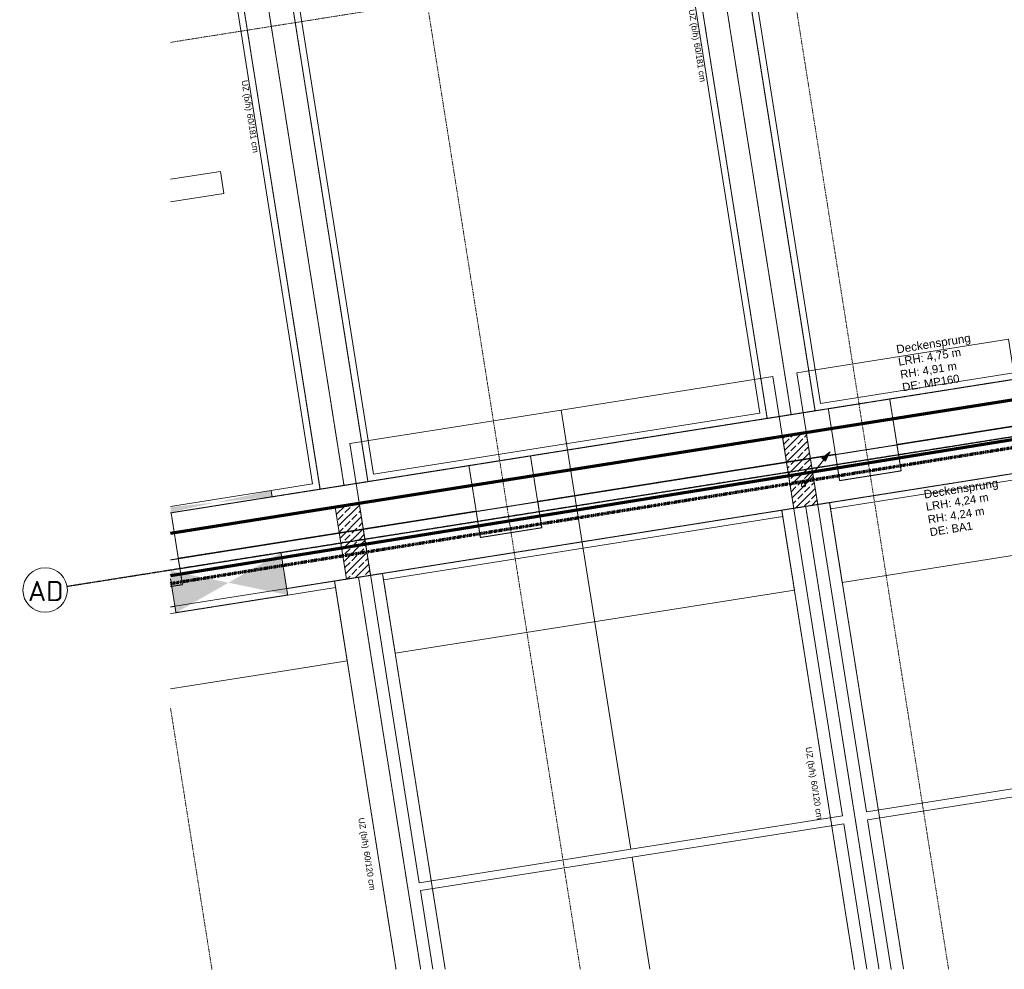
# Model space of a CAD drawing. Header units: millimetres. Extents: x 1523 to 75153, y -41886 to 10268.
# Tile 1 of 54: x 16299 to 28478, y -38700 to -26951. Entities that reach past the tile are written whole.
import ezdxf

# ---------------------------------------------------------------- set-up
doc = ezdxf.new("R2010")
doc.units = ezdxf.units.MM
for name, pattern in [('_Projekt 07 -  _  -  _  -  _  -', [7.5, 3.5, -2, 0, -2]), ('CAx_nichtHalbton', [20001.0584, 10000, -0.5292, 10000, -0.5292]), ('IMPORT-STRICHPUNKT _7_', [20, 10, -5, 0, -5]), ('IMPORT-VERDECKT _8_', [7.5, 5, -2.5]), ('Rasterlinie', [22.225, 12.7, -3.175, 3.175, -3.175])]:
    doc.linetypes.add(name, pattern=pattern)
for name, color, linetype, lineweight, true_color in [('20 A--Träger _ Deckenkonstruktion', 7, 'IMPORT-VERDECKT _8_', 13, 0x656565), ('50 A--Möblierung', 7, 'Continuous', 13, 0x656565), ('90 A--Achsraster _1_50_', 7, 'IMPORT-STRICHPUNKT _7_', 13, 0x656565), ('97 A--Etiketten _ Deckensprung', 7, 'Continuous', 13, 0x656565), ('97 A--Etiketten _ Träger', 7, 'Continuous', 13, 0x656565), ('Neubau_10 A--Stütze', 7, 'Continuous', 13, 0x656565), ('Neubau_10 VSI--Wärmeschutz _veritkal_', 7, 'Continuous', 13, 0x656565), ('Neubau_20 A--Träger _ Deckenkonstruktion', 7, 'IMPORT-VERDECKT _8_', 13, 0x656565), ('Neubau_20 VSI--Wärmeschutz _horizontal_ S_D', 7, 'Continuous', 13, 0x656565), ('Neubau_30 A--Träger _ Dachkonstruktion', 7, 'IMPORT-VERDECKT _8_', 13, 0x656565), ('Xref_706_5_--_ÜP_-1_000_16_Übersichtsplan UG_IFC 2025_01_13_dwg', 7, 'Continuous', 13, 0x767676), ('XX', 7, 'Continuous', 18, 0x804040)]:
    doc.layers.add(name, color=color, linetype=linetype, lineweight=lineweight, true_color=true_color)
for name, color, linetype, lineweight in [('A-____-NOTE-TEXT', 7, 'Continuous', 13), ('Ex_LE-Trasse', 7, 'Continuous', 18), ('S-GRID-____-IDEN', 7, 'Continuous', 9), ('S-GRID-____-OTLN', 7, 'Continuous', 9)]:
    doc.layers.add(name, color=color, linetype=linetype, lineweight=lineweight)
doc.styles.add('Arial', font='arial.ttf', dxfattribs={"height": 75})
doc.styles.add('Arial_3', font='arial.ttf', dxfattribs={"height": 100})
doc.styles.add('Arial_B', font='txt', dxfattribs={"height": 103.174603})
doc.styles.add('ISOCPEUR_1', font='isocpeur.ttf', dxfattribs={"height": 250})
pattern_1 = [(131.336, (0, 0), (90.10192, 79.25683), []), (131.336, (-45.05, -39.63), (90.10192, 79.25683), [90, -30])]

# ---------------------------------------------------------------- blocks, each defined once
blk = doc.blocks.new('ELT_Leerrohr_Steigepfeil 1_50 - Anfang rauf-28785750-SuD_-1UG gesamt Plot  - Blatt 2')
at = {"layer": 'Ex_LE-Trasse'}
blk.add_circle((0, 0), 25.1, dxfattribs=at)
blk = doc.blocks.new('Xref_706_5_--_ÜP_-1_000_11_Übersichtsplan UG_IFC 2024_09_30_dwg_Standard-Rastermarker_7-V3-SuD_-1UG gesamt Plot  - Blatt 2')
at = {"layer": '90 A--Achsraster _1_50_', "color": 9, "true_color": 0xcbcbcb}
blk.add_line((36750, 0), (91929, 0), dxfattribs=at)
blk = doc.blocks.new('Xref_706_5_--_ÜP_-1_000_11_Übersichtsplan UG_IFC 2024_09_30_dwg_Standard-Rastermarker_12-41960565-SuD_-1UG gesamt Plot  - Blatt 2')
at = {"layer": '90 A--Achsraster _1_50_', "color": 9, "true_color": 0xcbcbcb}
blk.add_line((0, 0), (1243, 0), dxfattribs=at)
blk = doc.blocks.new('Xref_706_5_--_ÜP_-1_000_11_Übersichtsplan UG_IFC 2024_09_30_dwg_Standard-Rastermarker_12-V4-SuD_-1UG gesamt Plot  - Blatt 2')
at = {"layer": '90 A--Achsraster _1_50_', "color": 9, "true_color": 0xcbcbcb}
blk.add_line((0, 0), (28500, 0), dxfattribs=at)
blk = doc.blocks.new('Xref_706_5_--_ÜP_-1_000_11_Übersichtsplan UG_IFC 2024_09_30_dwg_Standard-Rastermarker_12-V5-SuD_-1UG gesamt Plot  - Blatt 2')
at = {"layer": '90 A--Achsraster _1_50_', "color": 9, "true_color": 0xcbcbcb}
blk.add_line((0, 0), (28500, 0), dxfattribs=at)
blk = doc.blocks.new('Xref_706_5_--_ÜP_-1_000_11_Übersichtsplan UG_IFC 2024_09_30_dwg_Standard-Rastermarker_24-41960578-SuD_-1UG gesamt Plot  - Blatt 2')
at = {"layer": '90 A--Achsraster _1_50_', "color": 9, "true_color": 0xcbcbcb}
blk.add_line((37191, 0), (92370, 0), dxfattribs=at)
blk = doc.blocks.new('Xref_706_5_--_ÜP_-1_000_16_Übersichtsplan UG_IFC 2025_01_13_dwg-35469238-SuD_-1UG gesamt Plot  - Blatt 2')
at = {"layer": '20 A--Träger _ Deckenkonstruktion', "linetype": 'Continuous', "true_color": 0xededed}
for points in [[(29522, -72104), (28994, -72153), (29323, -72825)], [(29652, -73498), (29323, -72825), (29129, -73531), (29129, -73531), (29233, -73537)]]:
    blk.add_hatch(color=7, dxfattribs=at).paths.add_polyline_path(points)
at = {"layer": 'Neubau_10 A--Stütze', "true_color": 0xcbcbcb}
h = blk.add_hatch(dxfattribs=at)
h.set_pattern_fill('FP_2', color=9, style=0, pattern_type=2)
h.set_pattern_definition(pattern_1)
h.paths.add_polyline_path([(28852, -65789), (28824, -65490), (27928, -65574), (27956, -65872)])
h = blk.add_hatch(dxfattribs=at)
h.set_pattern_fill('FP_2', color=9, style=0, pattern_type=2)
h.set_pattern_definition(pattern_1)
h.paths.add_polyline_path([(29372, -71365), (29345, -71066), (28448, -71150), (28476, -71448), (28489, -71447)])
at = {"layer": 'Neubau_20 A--Träger _ Deckenkonstruktion', "linetype": 'Continuous', "true_color": 0xededed}
blk.add_hatch(color=7, dxfattribs=at).paths.add_polyline_path([(28322, -72919), (28297, -72218), (28218, -72226)])
h = blk.add_hatch(color=7, dxfattribs=at)
edge = h.paths.add_edge_path()
edge.add_line((28408, -73484), (28322, -72919))
edge.add_line((28322, -72919), (28343, -73480))
edge.add_line((28343, -73480), (28355, -73481))
at = {"color": 7, "lineweight": 13, "true_color": 0xefefef, "flags": 128}
blk.add_lwpolyline([(24573, -73239), (24512, -72574), (24240, -72599), (24296, -73221)], dxfattribs=at)
at = {"layer": '20 A--Träger _ Deckenkonstruktion', "color": 9, "true_color": 0xcbcbcb}
for p, q in [((28297, -72218), (23827, -24357)), ((29442, -72111), (25413, -28979)), ((28230, -65322), (27195, -54233)), ((28145, -64464), (27798, -60750)), ((28225, -65319), (28217, -65230)), ((28564, -68944), (28229, -65361)), ((28996, -73522), (28235, -65370)), ((28982, -73425), (28635, -69711)), ((29577, -73559), (29572, -73505))]:
    blk.add_line(p, q, dxfattribs=at)
at = {"layer": '20 A--Träger _ Deckenkonstruktion', "color": 9, "true_color": 0xcbcbcb, "flags": 128}
for points in [[(28415, -73485), (23976, -25955), (24922, -25866), (24675, -23221), (23729, -23309)], [(27649, -65283), (28546, -65200), (28474, -64433), (27578, -64517)], [(28068, -69764), (28964, -69680), (28892, -68914), (27996, -68997)], [(29231, -73537), (29572, -73505), (29652, -73498), (29522, -72104), (29442, -72111), (28994, -72153), (29123, -73530)], [(29325, -73543), (29311, -73394), (28415, -73478)]]:
    blk.add_lwpolyline(points, dxfattribs=at)
at = {"layer": '50 A--Möblierung', "color": 9, "true_color": 0xcbcbcb, "flags": 128}
for points in [[(34792, -62271), (32510, -62484), (32757, -65123), (34621, -64949)], [(34601, -65252), (32785, -65421), (33031, -68060), (34430, -67929)], [(34430, -67929), (33031, -68060), (33277, -70698), (34258, -70607)]]:
    blk.add_lwpolyline(points, dxfattribs=at)
for points in [[(32657, -65132), (32411, -62494), (26934, -63005), (27181, -65644)], [(32931, -68069), (32685, -65431), (27209, -65942), (27455, -68581)], [(33178, -70708), (32931, -68069), (27455, -68581), (27702, -71219)]]:
    blk.add_lwpolyline(points, close=True, dxfattribs=at)
at = {"layer": '90 A--Achsraster _1_50_', "color": 9, "true_color": 0xcbcbcb}
for p, q in [((34666, -64241), (31226, -64563)), ((34375, -68788), (31644, -69043)), ((34084, -73335), (32063, -73524))]:
    blk.add_line(p, q, dxfattribs=at)
at = {"layer": '97 A--Etiketten _ Deckensprung', "color": 9, "true_color": 0xcbcbcb, "flags": 128}
for points in [[(23991, -18590), (27040, -51234), (29123, -73530)], [(27189, -54224), (27308, -55503), (27637, -55472), (27708, -56239), (27380, -56269), (27727, -59983), (28055, -59953), (28127, -60719), (27798, -60750), (28145, -64464), (28474, -64433), (28546, -65200), (28217, -65230), (28225, -65319)], [(28229, -65361), (28564, -68944), (28892, -68914), (28964, -69680), (28635, -69711), (28982, -73425), (29311, -73394), (29325, -73543)]]:
    blk.add_lwpolyline(points, dxfattribs=at)
at = {"layer": 'Neubau_10 A--Stütze', "color": 9, "true_color": 0xcbcbcb, "flags": 128}
for points in [[(28852, -65789), (28824, -65490), (27928, -65574), (27956, -65872)], [(29372, -71365), (29345, -71066), (28448, -71150), (28476, -71448)]]:
    blk.add_lwpolyline(points, close=True, dxfattribs=at)
at = {"layer": 'Neubau_10 VSI--Wärmeschutz _veritkal_', "color": 9, "true_color": 0xcbcbcb}
for p, q in [((29572, -73505), (29577, -73559)), ((29658, -73564), (29652, -73498))]:
    blk.add_line(p, q, dxfattribs=at)
at = {"layer": 'Neubau_10 VSI--Wärmeschutz _veritkal_', "color": 9, "true_color": 0xcbcbcb, "flags": 128}
for points in [[(28809, -65341), (28889, -65333), (28424, -60355), (28345, -60362)], [(29330, -70916), (29410, -70909), (28945, -65931), (28865, -65938)]]:
    blk.add_lwpolyline(points, close=True, dxfattribs=at)
for points in [[(16008, -66456), (14923, -66558), (14930, -66637), (27665, -65448), (27200, -60469), (14405, -61664), (14413, -61744), (15559, -61637), (17052, -61498), (27128, -60556), (27578, -65375), (17502, -66317), (16008, -66456)], [(16529, -72032), (15538, -72124), (15546, -72204), (28185, -71023), (27721, -66045), (14986, -67235), (14993, -67314), (16079, -67213), (17572, -67073), (27648, -66132), (28098, -70951), (18022, -71892), (16529, -72032)], [(29522, -72104), (29466, -71506), (29386, -71514), (29442, -72111)], [(28415, -73485), (28297, -72218), (28241, -71621), (16472, -72720)], [(16983, -72753), (18093, -72649), (28169, -71708), (28218, -72226), (28335, -73480)]]:
    blk.add_lwpolyline(points, dxfattribs=at)
at = {"layer": 'Neubau_20 A--Träger _ Deckenkonstruktion', "color": 9, "true_color": 0xcbcbcb}
for p, q in [((14649, -66965), (27693, -65746)), ((15170, -72540), (28213, -71322)), ((28297, -72218), (28218, -72226))]:
    blk.add_line(p, q, dxfattribs=at)
at = {"layer": 'Neubau_20 A--Träger _ Deckenkonstruktion', "color": 9, "true_color": 0xcbcbcb, "flags": 128}
blk.add_lwpolyline([(27665, -65448), (14622, -66666), (14677, -67263), (27721, -66045)], close=True, dxfattribs=at)
for points in [[(28186, -71023), (15142, -72242), (15179, -72637)], [(16472, -72720), (28241, -71621), (28186, -71023)]]:
    blk.add_lwpolyline(points, dxfattribs=at)
at = {"layer": 'Neubau_20 VSI--Wärmeschutz _horizontal_ S_D', "color": 9, "true_color": 0xcbcbcb, "flags": 128}
for points in [[(28810, -65341), (29805, -65248), (29340, -60269), (28344, -60362)], [(29330, -70916), (30326, -70823), (29861, -65845), (28865, -65938)]]:
    blk.add_lwpolyline(points, close=True, dxfattribs=at)
for points in [[(30588, -73624), (30568, -73412), (30438, -72018), (30382, -71421), (29386, -71514), (29442, -72111)], [(29442, -72111), (29572, -73505), (29577, -73559)]]:
    blk.add_lwpolyline(points, dxfattribs=at)
at = {"layer": 'Neubau_30 A--Träger _ Dachkonstruktion', "color": 9, "true_color": 0xcbcbcb}
for p, q in [((28837, -65639), (34611, -65100)), ((29358, -71215), (34249, -70758))]:
    blk.add_line(p, q, dxfattribs=at)
at = {"layer": 'Neubau_30 A--Träger _ Dachkonstruktion', "color": 9, "true_color": 0xcbcbcb, "flags": 128}
for points in [[(34592, -65403), (28865, -65938), (28809, -65341), (34630, -64797)], [(34229, -71062), (29386, -71514), (29331, -70916), (34268, -70455)]]:
    blk.add_lwpolyline(points, dxfattribs=at)
for name, p, rotation in [('Xref_706_5_--_ÜP_-1_000_11_Übersichtsplan UG_IFC 2024_09_30_dwg_Standard-Rastermarker_7-V3-SuD_-1UG gesamt Plot  - Blatt 2', (26023, -109703), 95.33628353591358), ('Xref_706_5_--_ÜP_-1_000_11_Übersichtsplan UG_IFC 2024_09_30_dwg_Standard-Rastermarker_24-41960578-SuD_-1UG gesamt Plot  - Blatt 2', (32582, -110560), 95.33628353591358), ('Xref_706_5_--_ÜP_-1_000_11_Übersichtsplan UG_IFC 2024_09_30_dwg_Standard-Rastermarker_12-V5-SuD_-1UG gesamt Plot  - Blatt 2', (31226, -64563), 185.3362835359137), ('Xref_706_5_--_ÜP_-1_000_11_Übersichtsplan UG_IFC 2024_09_30_dwg_Standard-Rastermarker_12-V4-SuD_-1UG gesamt Plot  - Blatt 2', (31644, -69043), 185.3362835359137), ('Xref_706_5_--_ÜP_-1_000_11_Übersichtsplan UG_IFC 2024_09_30_dwg_Standard-Rastermarker_12-41960565-SuD_-1UG gesamt Plot  - Blatt 2', (32063, -73524), 185.3362835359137)]:
    blk.add_blockref(name, p, dxfattribs=dict(rotation=rotation))
at = {"layer": '97 A--Etiketten _ Deckensprung', "attachment_point": 1, "rotation": 95.3363, "line_spacing_factor": 0.941778}
for s, insert, char_height, width, style in [('Deckensprung', (28732, -64176), 103.17, 1165.5, 'Arial_B'), ('Deckensprung', (26919, -64401), 103.17, 1165.5, 'Arial_B'), ('LRH: 4,24 m', (28888, -64161), 100, 936.56, 'Arial_3'), ('RH: 4,24 m', (29047, -64146), 100, 843.52, 'Arial_3'), ('LRH: 4,75 m', (27075, -64387), 100, 936.56, 'Arial_3'), ('DE: MP160', (27393, -64357), 100, 853.31, 'Arial_3'), ('DE: BA1', (29205, -64132), 100, 640.29, 'Arial_3'), ('RH: 4,91 m', (27234, -64372), 100, 843.52, 'Arial_3')]:
    blk.add_mtext(s, dxfattribs=dict(at, insert=insert, char_height=char_height, width=width, style=style))
at = {"layer": '97 A--Etiketten _ Träger', "char_height": 75, "attachment_point": 1, "rotation": 5.3363, "line_spacing_factor": 0.941778, "style": 'Arial'}
for s, insert, width in [('UZ (b/h)', (31806, -65758), 458.19), ('60/120 cm', (32224, -65719), 584.9), ('UZ (b/h)', (22606, -66617), 458.19), ('60/181 cm', (23024, -66578), 584.9), ('UZ (b/h)', (32326, -71334), 458.19), ('60/120 cm', (32744, -71295), 584.9), ('UZ (b/h)', (23127, -72193), 458.19), ('60/181 cm', (23545, -72154), 584.9)]:
    blk.add_mtext(s, dxfattribs=dict(at, insert=insert, width=width))
blk = doc.blocks.new('Raster - Rasterbeschriftung-19777754-SuD_-1UG gesamt Plot  - Blatt 2')
at = {"layer": 'S-GRID-____-IDEN'}
blk.add_circle((0, 0), 5.5, dxfattribs=at)

msp = doc.modelspace()

# ---------------------------------------------------------------- hatches: boundary and pattern name
at = {"layer": 'A-____-NOTE-TEXT'}
msp.add_hatch(color=256, dxfattribs=at).paths.add_polyline_path([(26267.2, -32413.824), (26322.871, -32298.245), (26222.168, -32377.722)])

# ---------------------------------------------------------------- linework, layer by layer
at = {"layer": 'A-____-NOTE-TEXT', "lineweight": 9}
for p, q in [((26010.122, -32688.358), (26322.871, -32298.245)), ((26322.871, -32298.245), (26222.168, -32377.722)), ((26322.871, -32298.245), (26222.168, -32377.722)), ((26222.168, -32377.722), (26267.2, -32413.824)), ((26222.168, -32377.722), (26267.2, -32413.824)), ((26222.168, -32377.722), (26267.2, -32413.824)), ((26267.2, -32413.824), (26322.871, -32298.245)), ((26322.871, -32298.245), (26267.2, -32413.824))]:
    msp.add_line(p, q, dxfattribs=at)
at = {"layer": 'S-GRID-____-OTLN', "linetype": 'Rasterlinie', "lineweight": 25}
msp.add_line((73944.576, -24927.191), (16884.88, -33964.559), dxfattribs=at)
at = {"layer": 'XX', "color": 7, "linetype": 'CAx_nichtHalbton', "lineweight": 70, "true_color": 0xffffff}
for p, q in [((39964.831, -29853.445), (18164.802, -33306.23)), ((40028.637, -30298.948), (18164.802, -33830.105))]:
    msp.add_line(p, q, dxfattribs=at)
at = {"layer": 'XX', "color": 5, "linetype": '_Projekt 07 -  _  -  _  -  _  -', "lineweight": 70, "true_color": 0x0000ff}
msp.add_line((18164.802, -33926.232), (40059.661, -30390.065), dxfattribs=at)

# ---------------------------------------------------------------- block references
at = {"layer": 'Ex_LE-Trasse', "rotation": 6.33185823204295}
msp.add_blockref('ELT_Leerrohr_Steigepfeil 1_50 - Anfang rauf-28785750-SuD_-1UG gesamt Plot  - Blatt 2', (25994.466, -32707.977), dxfattribs=at)
at = {"layer": 'S-GRID-____-IDEN', "xscale": 49.99999999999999, "yscale": 49.99999999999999, "zscale": 49.99999999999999, "rotation": 98.99999999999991}
msp.add_blockref('Raster - Rasterbeschriftung-19777754-SuD_-1UG gesamt Plot  - Blatt 2', (16613.265, -34007.579), dxfattribs=at)
at = {"layer": 'Xref_706_5_--_ÜP_-1_000_16_Übersichtsplan UG_IFC 2025_01_13_dwg', "color": 9, "true_color": 0xcbcbcb, "rotation": 273.6637164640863}
msp.add_blockref('Xref_706_5_--_ÜP_-1_000_16_Übersichtsplan UG_IFC 2025_01_13_dwg-35469238-SuD_-1UG gesamt Plot  - Blatt 2', (89683.72, 0), dxfattribs=at)

# ---------------------------------------------------------------- texts
at = {"layer": 'S-GRID-____-IDEN', "insert": (16401.299, -33894.719), "char_height": 250, "width": 513.08, "attachment_point": 1, "style": 'ISOCPEUR_1'}
msp.add_mtext('AD', dxfattribs=at)

doc.saveas('drawing.dxf')
